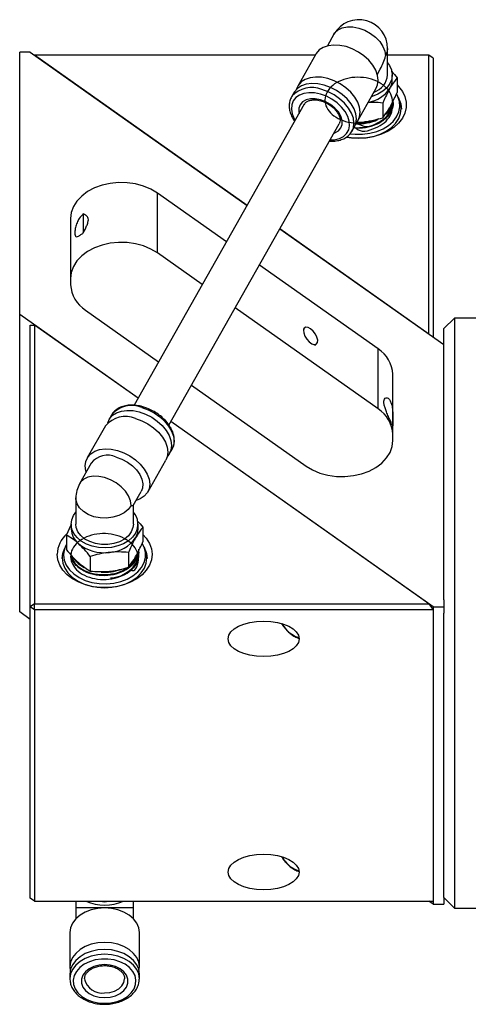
# Model space of a CAD drawing. Header units: inches. Extents: x 1 to 31, y 0.5 to 21.5.
# Tile 4 of 12: x 14.4 to 17, y 0.5 to 6.3. Entities that reach past the tile are written whole.
import ezdxf

# ---------------------------------------------------------------- set-up
doc = ezdxf.new("R2010")
doc.units = ezdxf.units.IN
doc.header["$MEASUREMENT"] = 0

msp = doc.modelspace()

# ---------------------------------------------------------------- linework, layer by layer
at = {"color": 7, "linetype": 'Continuous', "lineweight": 25}
for p, q in [((16.2229, 6.2585), (16.1841, 6.1898)), ((16.5396, 6.0193), (16.5396, 6.1751)), ((14.3708, 4.6055), (14.3708, 6.1523)), ((14.4333, 6.1523), (14.3708, 6.1523)), ((14.4333, 6.1523), (15.7109, 5.2489)), ((15.7109, 5.2489), (14.4583, 6.1346)), ((16.1122, 6.1346), (14.4583, 6.1346)), ((16.1161, 6.1414), (16.0094, 5.9528)), ((16.7833, 6.1346), (16.5396, 6.1346)), ((16.7833, 4.4906), (16.7833, 6.1346)), ((16.8083, 6.1169), (16.7833, 6.1346)), ((16.8083, 6.1169), (16.8083, 4.4729)), ((16.4788, 6.0231), (16.4958, 6.0531)), ((16.5672, 5.9915), (16.5672, 6.0193)), ((16.5953, 6.002), (16.5953, 5.9155)), ((16.3658, 5.7513), (16.4725, 5.9399)), ((15.9875, 5.914), (15.9728, 5.8882)), ((16.6107, 5.8657), (16.6032, 5.8848)), ((16.0482, 5.8455), (15.0446, 4.0706)), ((16.5109, 5.8528), (16.5109, 5.7663)), ((16.5716, 5.8498), (16.5716, 5.8502)), ((15.2499, 3.9538), (16.2539, 5.7293)), ((16.3293, 5.6866), (16.3439, 5.7125)), ((16.3571, 5.7406), (16.3984, 5.7424)), ((15.5897, 5.0346), (15.1829, 5.3222)), ((15.1829, 4.9686), (15.1829, 5.3222)), ((14.6708, 5.1722), (14.6708, 4.7812)), ((14.7458, 5.1989), (14.7458, 5.0871)), ((16.7833, 4.4906), (15.9047, 5.1118)), ((15.9047, 5.1118), (16.8708, 4.4287)), ((15.4469, 4.782), (15.1829, 4.9686)), ((16.4829, 4.403), (15.7835, 4.8975)), ((15.0682, 4.1123), (14.3708, 4.6055)), ((14.3708, 2.8518), (14.3708, 4.6055)), ((14.7587, 4.6312), (15.1894, 4.3267)), ((16.4829, 4.0494), (15.6407, 4.6449)), ((14.4333, 2.8819), (14.4333, 4.5436)), ((14.4333, 4.5436), (14.4583, 4.5436)), ((14.4583, 4.5436), (14.4583, 2.8996)), ((15.0682, 4.1123), (14.4583, 4.5436)), ((16.9328, 4.5848), (16.8708, 4.5228)), ((17.2458, 4.5848), (16.9328, 4.5848)), ((16.9328, 4.5848), (16.9328, 2.8448)), ((16.0439, 4.5241), (16.0439, 4.5092)), ((16.8708, 2.9222), (16.8708, 4.5228)), ((16.0995, 4.4305), (16.1136, 4.4255)), ((16.4829, 4.0494), (16.4829, 4.403)), ((16.5708, 3.862), (16.5708, 4.253)), ((15.3832, 4.1896), (16.0587, 3.712)), ((14.9123, 4.0127), (14.8977, 3.9869)), ((16.7833, 2.8996), (15.262, 3.9753)), ((16.8083, 2.8819), (15.262, 3.9753)), ((14.8758, 3.9481), (14.7691, 3.7594)), ((15.2541, 3.7853), (15.2688, 3.8112)), ((15.2699, 3.8133), (15.2688, 3.8112)), ((14.7924, 3.7286), (14.7239, 3.6075)), ((15.1255, 3.5579), (15.2322, 3.7465)), ((15.0405, 3.4796), (15.0871, 3.5619)), ((14.702, 3.5242), (14.702, 3.3684)), ((15.0406, 3.3684), (15.0406, 3.4796)), ((14.6744, 3.3684), (14.6744, 3.3405)), ((15.0682, 3.3405), (15.0682, 3.3684)), ((14.6463, 3.3052), (14.6744, 3.3651)), ((15.0963, 3.3511), (15.0963, 3.2646)), ((14.6463, 3.3052), (14.6463, 3.2187)), ((14.6384, 3.2339), (14.6309, 3.2147)), ((15.0119, 3.2018), (15.0119, 3.1153)), ((15.0673, 3.1891), (15.0682, 3.199)), ((15.071, 3.2071), (15.0695, 3.1902)), ((15.0731, 3.2115), (15.0731, 3.2119)), ((15.1117, 3.2147), (15.1042, 3.2339)), ((14.7869, 3.1789), (14.7869, 3.0924)), ((15.072, 3.1863), (15.072, 3.1866)), ((16.8708, 2.9222), (16.8708, 2.8819)), ((14.4333, 2.8076), (14.3708, 2.8518)), ((14.4583, 2.8996), (14.4333, 2.8819)), ((14.4583, 2.8642), (14.4333, 2.8819)), ((14.4333, 1.1636), (14.4333, 2.8819)), ((14.4583, 2.8642), (14.4583, 2.8996)), ((14.4583, 2.8996), (16.7833, 2.8996)), ((16.8083, 2.8642), (14.4583, 2.8642)), ((14.4583, 2.8642), (14.4583, 1.1459)), ((16.7833, 2.8996), (16.8083, 2.8642)), ((16.8083, 2.8819), (16.8708, 2.8819)), ((16.8083, 2.8819), (16.8083, 1.1283)), ((16.8083, 2.8642), (16.8083, 1.1459)), ((16.8708, 2.8819), (16.8708, 2.8434)), ((16.8708, 1.1668), (16.8708, 2.8448)), ((16.9328, 2.8448), (16.9328, 1.1048)), ((14.4583, 1.1459), (14.4333, 1.1636)), ((16.8708, 1.1668), (16.9328, 1.1048)), ((16.8708, 1.1668), (16.8708, 1.1283)), ((14.4583, 1.1459), (16.8083, 1.1459)), ((14.702, 1.1459), (14.702, 1.1054)), ((14.702, 1.1054), (14.702, 1.042)), ((15.0406, 1.1054), (14.702, 1.1054)), ((14.8475, 1.1459), (14.8713, 1.1408)), ((14.8713, 1.1408), (14.8713, 1.1459)), ((14.8713, 1.1408), (14.8948, 1.1459)), ((15.0406, 1.1054), (15.0406, 1.1459)), ((15.0406, 1.042), (15.0406, 1.1054)), ((16.8083, 1.1283), (16.7833, 1.1459)), ((16.8083, 1.1283), (16.8708, 1.1283)), ((16.9328, 1.1048), (17.2458, 1.1048)), ((14.6666, 0.9606), (14.6666, 0.7574)), ((15.076, 0.7574), (15.076, 0.9606)), ((14.6666, 0.7157), (14.6666, 0.6878)), ((15.076, 0.6878), (15.076, 0.7157)), ((15.076, 0.6849), (15.076, 0.6878))]:
    msp.add_line(p, q, dxfattribs=at)
at = {"color": 7, "linetype": 'Continuous', "lineweight": 25, "flags": 128}
for points in [[(16.2229, 6.2585), (16.2287, 6.2671), (16.2474, 6.2845), (16.2723, 6.2964), (16.3021, 6.3023), (16.3353, 6.3017), (16.3703, 6.2948), (16.4053, 6.282), (16.4385, 6.2637), (16.4683, 6.241), (16.4932, 6.215), (16.5119, 6.187), (16.5236, 6.1585), (16.5275, 6.1307)], [(16.2943, 6.1854), (16.2572, 6.1931), (16.2215, 6.195), (16.1887, 6.1909), (16.1598, 6.181), (16.1362, 6.1658), (16.1186, 6.1457), (16.1161, 6.1414)], [(16.4725, 5.9399), (16.4807, 5.9597), (16.4844, 5.9869), (16.4807, 6.0162), (16.4699, 6.0464), (16.4523, 6.0764), (16.4287, 6.105), (16.3999, 6.1312), (16.367, 6.1538), (16.3313, 6.1722), (16.2943, 6.1854)], [(16.5396, 6.1751), (16.5375, 6.1565), (16.5275, 6.1307)], [(16.5396, 6.0904), (16.5512, 6.0742), (16.5629, 6.0482), (16.5671, 6.021), (16.5638, 5.9939), (16.5531, 5.9677), (16.5353, 5.9434), (16.5112, 5.9221), (16.4817, 5.9046), (16.4479, 5.8914), (16.4445, 5.8904)], [(16.1876, 5.9968), (16.1505, 6.0045), (16.1148, 6.0063), (16.082, 6.0023), (16.0532, 5.9924), (16.0295, 5.9771), (16.012, 5.9571), (16.0012, 5.933), (16.0009, 5.932)], [(16.3512, 5.732), (16.3632, 5.747), (16.374, 5.7711), (16.3777, 5.7983), (16.374, 5.8276), (16.3632, 5.8578), (16.3456, 5.8878), (16.322, 5.9164), (16.2932, 5.9425), (16.2603, 5.9652), (16.2247, 5.9835), (16.1876, 5.9968)], [(16.1657, 5.958), (16.1286, 5.9657), (16.0929, 5.9676), (16.0601, 5.9635), (16.0313, 5.9536), (16.0076, 5.9384), (15.99, 5.9183), (15.9875, 5.914)], [(16.3299, 5.6878), (16.3375, 5.7065), (16.3411, 5.7337), (16.3375, 5.7629), (16.3267, 5.7931), (16.3091, 5.8231), (16.2855, 5.8518), (16.2567, 5.8779), (16.2238, 5.9006), (16.1881, 5.9189), (16.1511, 5.9322)], [(16.3439, 5.7125), (16.3521, 5.7323), (16.3558, 5.7595), (16.3521, 5.7888), (16.3413, 5.819), (16.3237, 5.849), (16.3001, 5.8776), (16.2713, 5.9038), (16.2384, 5.9264), (16.2028, 5.9447), (16.1657, 5.958)], [(16.5953, 5.9598), (16.6043, 5.9506), (16.6263, 5.9219), (16.6412, 5.8911), (16.6488, 5.8589), (16.6488, 5.8262), (16.6412, 5.794), (16.6263, 5.7632), (16.6043, 5.7345), (16.5759, 5.7087), (16.542, 5.6866), (16.5033, 5.6687), (16.4611, 5.6556), (16.4163, 5.6476), (16.3703, 5.6449), (16.3243, 5.6476), (16.2976, 5.6517)], [(16.1437, 5.9053), (16.1092, 5.9124), (16.076, 5.9139), (16.0456, 5.9096), (16.0192, 5.8998), (15.9979, 5.8849), (15.9826, 5.8655), (15.9739, 5.8423), (15.9721, 5.8164), (15.9774, 5.7887), (15.9895, 5.7605), (15.9949, 5.7512)], [(15.9756, 5.8927), (15.9754, 5.8925), (15.9728, 5.8882)], [(16.1437, 5.8719), (16.1131, 5.8777), (16.0843, 5.8776), (16.0589, 5.8714), (16.0384, 5.8596), (16.0241, 5.8429), (16.0167, 5.8221), (16.0167, 5.7986), (16.018, 5.7921)], [(16.2005, 5.6349), (16.2271, 5.6365), (16.2557, 5.6436), (16.2796, 5.656), (16.298, 5.6732), (16.3101, 5.6947), (16.3153, 5.7193), (16.3136, 5.7463), (16.3049, 5.7744), (16.2896, 5.8025), (16.2683, 5.8294), (16.2419, 5.8541), (16.2115, 5.8756), (16.1783, 5.8929), (16.1437, 5.9053)], [(16.2236, 5.6758), (16.2286, 5.6776), (16.249, 5.6894), (16.2634, 5.7061), (16.2708, 5.7268), (16.2708, 5.7503), (16.2634, 5.7752), (16.249, 5.8001), (16.2286, 5.8234), (16.2032, 5.8439), (16.1744, 5.8604), (16.1437, 5.8719)], [(16.2981, 5.6525), (16.327, 5.6476), (16.3703, 5.6449), (16.4136, 5.6476), (16.4556, 5.6556), (16.4951, 5.6686), (16.5307, 5.6862), (16.5614, 5.7079), (16.5864, 5.7331), (16.6048, 5.761), (16.616, 5.7907), (16.6198, 5.8213), (16.616, 5.852), (16.6048, 5.8817), (16.6033, 5.8844)], [(16.3193, 5.672), (16.3486, 5.6688), (16.392, 5.6688), (16.4346, 5.6743), (16.4752, 5.685), (16.5124, 5.7008), (16.545, 5.7209), (16.572, 5.7449), (16.5925, 5.7718), (16.6059, 5.801), (16.6118, 5.8313), (16.6098, 5.862), (16.6002, 5.8918), (16.5933, 5.905)], [(16.6112, 5.8645), (16.6165, 5.8478), (16.6203, 5.8171)], [(15.1829, 5.3222), (15.1444, 5.3452), (15.101, 5.3633), (15.0539, 5.376), (15.0044, 5.383), (14.954, 5.384), (14.904, 5.379), (14.856, 5.3682), (14.8112, 5.3518), (14.7709, 5.3304), (14.7363, 5.3045), (14.7082, 5.2748), (14.6876, 5.2423), (14.675, 5.2077), (14.6708, 5.1722)], [(15.1829, 4.9686), (15.1444, 4.9916), (15.101, 5.0098), (15.0539, 5.0225), (15.0044, 5.0294), (14.954, 5.0304), (14.904, 5.0255), (14.856, 5.0146), (14.8112, 4.9983), (14.7709, 4.9768), (14.7363, 4.9509), (14.7082, 4.9213), (14.6876, 4.8887), (14.675, 4.8542), (14.6708, 4.8186)], [(16.0856, 4.5214), (16.0705, 4.5293), (16.0575, 4.5304), (16.0482, 4.5247), (16.044, 4.5129), (16.0455, 4.4966), (16.0523, 4.4781), (16.0636, 4.4597), (16.0779, 4.444), (16.0933, 4.4332), (16.1076, 4.4286), (16.1189, 4.4309), (16.1258, 4.4398), (16.1272, 4.4541), (16.123, 4.4718), (16.1137, 4.4906), (16.1007, 4.5079), (16.0856, 4.5214)], [(14.8892, 3.9661), (14.8895, 3.967), (14.9003, 3.9911), (14.9179, 4.0112), (14.9415, 4.0265), (14.9703, 4.0363), (15.0032, 4.0404), (15.0388, 4.0386), (15.0759, 4.0308)], [(15.0759, 4.0308), (15.113, 4.0176), (15.1487, 3.9993), (15.1815, 3.9766), (15.2103, 3.9504), (15.234, 3.9218), (15.2516, 3.8918), (15.2624, 3.8616), (15.266, 3.8323), (15.2624, 3.8051), (15.2516, 3.781), (15.2407, 3.7673)], [(15.0905, 4.0567), (15.1276, 4.0434), (15.1633, 4.0251), (15.1962, 4.0024), (15.225, 3.9763), (15.2486, 3.9477), (15.2662, 3.9177), (15.277, 3.8875), (15.2806, 3.8582), (15.277, 3.831), (15.2699, 3.8133)], [(15.054, 3.9921), (15.0911, 3.9788), (15.1268, 3.9605), (15.1596, 3.9378), (15.1884, 3.9117), (15.2121, 3.8831), (15.2296, 3.8531), (15.2404, 3.8228), (15.2441, 3.7936), (15.2404, 3.7664), (15.2322, 3.7465)], [(16.0587, 3.712), (16.0972, 3.689), (16.1406, 3.6708), (16.1877, 3.6581), (16.2372, 3.6512), (16.2876, 3.6502), (16.3376, 3.6552), (16.3856, 3.666), (16.4304, 3.6823), (16.4707, 3.7038), (16.5053, 3.7297), (16.5334, 3.7594), (16.554, 3.7919), (16.5666, 3.8264), (16.5708, 3.862)], [(14.7628, 3.6762), (14.7609, 3.6831), (14.7572, 3.7124), (14.7609, 3.7396), (14.7717, 3.7637), (14.7893, 3.7838), (14.8129, 3.799), (14.8417, 3.8089), (14.8746, 3.813), (14.9103, 3.8111), (14.9473, 3.8034)], [(14.9473, 3.8034), (14.9844, 3.7902), (15.0201, 3.7718), (15.0529, 3.7492), (15.0818, 3.723), (15.1054, 3.6944), (15.123, 3.6644), (15.1338, 3.6342), (15.1374, 3.6049), (15.1338, 3.5777), (15.123, 3.5536), (15.1054, 3.5336), (15.0818, 3.5183), (15.0575, 3.5095)], [(14.9397, 3.7649), (14.9735, 3.7526), (15.0057, 3.7352), (15.0349, 3.7136), (15.0595, 3.6889), (15.0786, 3.662), (15.0912, 3.6344), (15.0967, 3.6073), (15.0949, 3.582), (15.0871, 3.5619)], [(15.0285, 3.4798), (15.0246, 3.5075), (15.0129, 3.5361), (14.9942, 3.5641), (14.9693, 3.5901), (14.9395, 3.6128), (14.9063, 3.631), (14.8713, 3.6439), (14.8363, 3.6508), (14.8031, 3.6513), (14.7733, 3.6455), (14.7484, 3.6336), (14.7297, 3.6162), (14.7239, 3.6075)], [(15.0285, 3.4798), (15.0106, 3.4561), (14.9857, 3.4359), (14.955, 3.4201), (14.9202, 3.4096), (14.8829, 3.4048), (14.845, 3.4059), (14.8084, 3.413), (14.775, 3.4257), (14.7465, 3.4433), (14.7242, 3.465), (14.7092, 3.4896), (14.7024, 3.516), (14.702, 3.5242)], [(15.0541, 3.3167), (15.0363, 3.2925), (15.0122, 3.2712), (14.9827, 3.2536), (14.9489, 3.2405), (14.9121, 3.2322), (14.8737, 3.2292), (14.8353, 3.2315), (14.7982, 3.2391), (14.764, 3.2517), (14.7338, 3.2688), (14.709, 3.2896), (14.6904, 3.3135), (14.6787, 3.3395), (14.6745, 3.3667), (14.6778, 3.3939), (14.6885, 3.4201), (14.702, 3.4394)], [(15.0285, 3.3239), (15.0113, 3.3011), (14.9876, 3.2814), (14.9584, 3.2657), (14.9252, 3.2549), (14.8894, 3.2494), (14.8528, 3.2494), (14.8171, 3.255), (14.7838, 3.2659), (14.7547, 3.2816), (14.7311, 3.3013), (14.714, 3.3242), (14.7042, 3.3492), (14.702, 3.3684)], [(15.0406, 3.3684), (15.0383, 3.3489), (15.0285, 3.3239)], [(15.0963, 3.3089), (15.1171, 3.2857), (15.1357, 3.2558), (15.147, 3.2241), (15.1508, 3.1916), (15.147, 3.1591), (15.1357, 3.1274), (15.1171, 3.0975), (15.0919, 3.0702), (15.0606, 3.0462), (15.0242, 3.0262), (14.9836, 3.0106), (14.9399, 3), (14.8944, 2.9946), (14.8482, 2.9946), (14.8027, 3), (14.759, 3.0106), (14.7184, 3.0262), (14.682, 3.0462), (14.6507, 3.0702), (14.6255, 3.0975), (14.6069, 3.1274), (14.5956, 3.1591), (14.5918, 3.1916), (14.5918, 3.1916)], [(14.6296, 3.1881), (14.6335, 3.1576), (14.645, 3.128), (14.6638, 3.1004), (14.6893, 3.0756), (14.7206, 3.0545), (14.7568, 3.0376), (14.7966, 3.0255), (14.8389, 3.0187), (14.8821, 3.0173), (14.9251, 3.0215), (14.9663, 3.0309), (15.0044, 3.0454), (15.0383, 3.0645), (15.0668, 3.0876), (15.0891, 3.1139), (15.1043, 3.1426), (15.112, 3.1728), (15.112, 3.2034), (15.1043, 3.2335), (15.0931, 3.256)], [(14.6213, 3.1662), (14.6251, 3.1969), (14.6304, 3.2135)], [(14.6218, 3.1704), (14.6256, 3.1398), (14.6368, 3.1101), (14.6552, 3.0822), (14.6802, 3.057), (14.7109, 3.0352), (14.7466, 3.0176), (14.786, 3.0046), (14.828, 2.9967), (14.8713, 2.994), (14.9146, 2.9967), (14.9566, 3.0046), (14.9961, 3.0176), (15.0317, 3.0352), (15.0624, 3.057), (15.0874, 3.0822), (15.1058, 3.1101), (15.117, 3.1398), (15.1208, 3.1704), (15.117, 3.201), (15.1058, 3.2307), (15.1043, 3.2335)], [(15.1122, 3.2135), (15.1175, 3.1969), (15.1213, 3.1662)], [(15.9742, 2.7194), (15.9967, 2.7064), (16.0171, 2.6999)], [(15.9742, 1.3444), (15.9967, 1.3314), (16.0171, 1.3249)], [(15.076, 0.9606), (15.0721, 0.9888), (15.0604, 1.016), (15.0415, 1.041), (15.0161, 1.0629), (14.985, 1.0809), (14.9496, 1.0943), (14.9112, 1.1026), (14.8713, 1.1053), (14.8314, 1.1026), (14.793, 1.0943), (14.7576, 1.0809), (14.7265, 1.0629), (14.7011, 1.041), (14.6822, 1.016), (14.6705, 0.9888), (14.6666, 0.9606)], [(15.0739, 0.7365), (15.076, 0.7574), (15.0721, 0.7857), (15.0604, 0.8128), (15.0415, 0.8378), (15.0161, 0.8598), (14.985, 0.8778), (14.9496, 0.8912), (14.9112, 0.8994), (14.8713, 0.9022), (14.8314, 0.8994), (14.793, 0.8912), (14.7576, 0.8778), (14.7265, 0.8598), (14.7011, 0.8378), (14.6822, 0.8128), (14.6705, 0.7857), (14.6666, 0.7574), (14.6687, 0.7365)], [(15.076, 0.7157), (15.0721, 0.7439), (15.0604, 0.771), (15.0415, 0.7961), (15.0161, 0.818), (14.985, 0.836), (14.9496, 0.8494), (14.9112, 0.8576), (14.8713, 0.8604), (14.8314, 0.8576), (14.793, 0.8494), (14.7576, 0.836), (14.7265, 0.818), (14.7011, 0.7961), (14.6822, 0.771), (14.6705, 0.7439), (14.6666, 0.7157)], [(15.076, 0.6878), (15.0721, 0.7161), (15.0604, 0.7432), (15.0415, 0.7682), (15.0161, 0.7902), (14.985, 0.8082), (14.9496, 0.8216), (14.9112, 0.8298), (14.8713, 0.8326), (14.8314, 0.8298), (14.793, 0.8216), (14.7576, 0.8082), (14.7265, 0.7902), (14.7011, 0.7682), (14.6822, 0.7432), (14.6705, 0.7161), (14.6666, 0.6892)], [(14.8713, 0.5431), (14.9085, 0.5457), (14.9443, 0.5537), (14.977, 0.5665), (15.0054, 0.5837), (15.0283, 0.6047), (15.0448, 0.6285), (15.0542, 0.6541), (15.0561, 0.6805), (15.0504, 0.7067), (15.0374, 0.7315), (15.0176, 0.754), (14.9918, 0.7732), (14.9611, 0.7883), (14.9267, 0.7987), (14.89, 0.8041), (14.8526, 0.8041), (14.8159, 0.7987), (14.7815, 0.7883), (14.7508, 0.7732), (14.725, 0.754), (14.7052, 0.7315), (14.6922, 0.7067), (14.6865, 0.6805), (14.6884, 0.6541), (14.6978, 0.6285), (14.7143, 0.6047), (14.7372, 0.5837), (14.7656, 0.5665), (14.7983, 0.5537), (14.8341, 0.5457), (14.8713, 0.5431)], [(14.8713, 0.5765), (14.9043, 0.5793), (14.9353, 0.5876), (14.9627, 0.601), (14.9847, 0.6185), (15.0001, 0.6393), (15.0081, 0.6621), (15.0081, 0.6856), (15.0001, 0.7084), (14.9847, 0.7292), (14.9627, 0.7468), (14.9353, 0.7602), (14.9043, 0.7685), (14.8713, 0.7713), (14.8383, 0.7685), (14.8073, 0.7602), (14.7799, 0.7468), (14.7579, 0.7292), (14.7425, 0.7084), (14.7345, 0.6856), (14.7345, 0.6621), (14.7425, 0.6393), (14.7579, 0.6185), (14.7799, 0.601), (14.8073, 0.5876), (14.8383, 0.5793), (14.8713, 0.5765)], [(14.8713, 0.6043), (14.9019, 0.6071), (14.9304, 0.6155), (14.9548, 0.6288), (14.9736, 0.6461), (14.9854, 0.6662), (14.9894, 0.6878), (14.9894, 0.688)]]:
    msp.add_lwpolyline(points, dxfattribs=at)
at = {"color": 7, "linetype": 'Continuous', "lineweight": 25}
for centre, radius, start, end in [((16.3703, 6.1751), 0.1693, 74.21283, 150.51362), ((16.3703, 6.1751), 0.1693, 0, 74.21283), ((16.4216, 6.0299), 0.1185, 288.90356, 354.88999), ((16.4626, 5.9922), 0.1045, 329.92372, 359.61643), ((16.091, 5.7893), 0.155, 67.20683, 138.15379), ((16.3948, 6.046), 0.1906, 279.46783, 326.13423), ((16.4532, 5.8847), 0.1199, 315.30712, 354.31476), ((16.3709, 6.0119), 0.275, 266.36085, 288.12338), ((14.8584, 4.7904), 0.1878, 182.79689, 237.92544), ((16.3832, 4.2438), 0.1878, 2.79718, 57.92523), ((15.0307, 3.9163), 0.1526, 66.90782, 140.82641), ((16.3832, 3.8902), 0.1878, 2.79724, 57.92517), ((14.9941, 3.8517), 0.1526, 66.90782, 140.82641), ((14.8895, 3.6516), 0.1239, 66.1114, 141.62282), ((14.8713, 3.5242), 0.1693, 150.51362, 180), ((14.9623, 3.3687), 0.1055, 330.4479, 42.09915), ((14.7566, 3.1865), 0.1649, 130.7187, 178.21459), ((14.79, 3.3438), 0.1156, 181.60838, 230.58329), ((14.9636, 3.3412), 0.1045, 329.92397, 359.61661), ((14.8684, 3.4423), 0.2415, 231.0526, 277.37304), ((14.8907, 3.4005), 0.1979, 272.52763, 325.67017), ((14.7558, 3.169), 0.134, 151.2798, 179.42296), ((14.7599, 3.1867), 0.1303, 150.64888, 179.38111), ((14.9562, 3.233), 0.1179, 316.44442, 354.32733), ((14.8256, 3.2641), 0.1676, 214.1448, 243.49633), ((14.8721, 3.3581), 0.2722, 265.52286, 290.18737), ((16.1115, 2.9059), 0.2316, 212.22263, 233.63992), ((16.1115, 1.5309), 0.2316, 212.22275, 233.63988), ((14.8713, 1.3849), 0.2632, 245.20859, 294.79141), ((14.8567, 0.7093), 0.106, 192.44971, 277.92059)]:
    msp.add_arc(centre, radius, start, end, dxfattribs=at)
for centre, major_axis, ratio, start_param, end_param in [((16.3703, 6.1751), (0.0609, 0.2314), 0.682653, 4.34446, 4.69995), ((14.8713, 3.5242), (0.1693, -0.0445), 0.047273, 5.915256, 6.270746)]:
    msp.add_ellipse(centre, major_axis=major_axis, ratio=ratio, start_param=start_param, end_param=end_param, dxfattribs=at)
for centre in [(15.8083, 2.6926), (15.8083, 1.3176)]:
    msp.add_ellipse(centre, major_axis=(0.2093, 0), ratio=0.5, dxfattribs=at)
for points, knots in [([(16.5611, 6.0415), (16.5616, 6.041), (16.5733, 6.0293), (16.5845, 6.0153), (16.5953, 6.002)], [0, 0, 0, 0, 0.044539, 1, 1, 1, 1]), ([(16.3551, 5.7363), (16.3745, 5.7256), (16.4127, 5.7043), (16.4794, 5.7337), (16.5294, 5.7648), (16.5624, 5.8092), (16.5736, 5.858), (16.5618, 5.907), (16.5284, 5.9505), (16.4771, 5.9838), (16.4137, 6.0033), (16.3454, 6.0069), (16.2799, 5.9944), (16.2245, 5.9674), (16.1855, 5.9289), (16.1674, 5.8836), (16.1722, 5.8366), (16.1994, 5.7935), (16.2459, 5.7593), (16.3066, 5.7377), (16.374, 5.7324), (16.4275, 5.7389), (16.4536, 5.7499), (16.46, 5.7526)], [0, 0, 0, 0, 0.050332, 0.099324, 0.148333, 0.19736, 0.246399, 0.29545, 0.344517, 0.393602, 0.442701, 0.491811, 0.540936, 0.590078, 0.639237, 0.688406, 0.737589, 0.78679, 0.836008, 0.885236, 0.934478, 0.983736, 1, 1, 1, 1]), ([(16.5953, 6.002), (16.5845, 5.9881), (16.5706, 5.9701), (16.5563, 5.9454), (16.5531, 5.9398)], [0, 0, 0, 0, 0.7714488, 1, 1, 1, 1]), ([(16.5531, 5.9398), (16.5418, 5.9182), (16.5275, 5.8909), (16.5137, 5.8593), (16.5109, 5.8528)], [0, 0, 0, 0, 0.7932, 1, 1, 1, 1]), ([(15.9764, 5.893), (15.9754, 5.8918), (15.969, 5.8839), (15.9627, 5.8656), (15.9585, 5.8394), (15.9609, 5.8114), (15.9698, 5.7829), (15.9803, 5.7605), (15.9894, 5.7484), (15.9916, 5.7454)], [0, 0, 0, 0, 0.0312521, 0.2102618, 0.3883459, 0.5682348, 0.7517077, 0.9383677, 1, 1, 1, 1]), ([(16.0486, 5.8447), (16.05, 5.8474), (16.0535, 5.8543), (16.0646, 5.8625), (16.0815, 5.8695), (16.103, 5.8724), (16.1253, 5.871), (16.1398, 5.8674), (16.1457, 5.8659)], [0, 0, 0, 0, 0.12166, 0.31037, 0.490178, 0.681974, 0.870887, 1, 1, 1, 1]), ([(16.1457, 5.8659), (16.1501, 5.8645), (16.1632, 5.8605), (16.1848, 5.8504), (16.2085, 5.8349), (16.2288, 5.8166), (16.2446, 5.7967), (16.255, 5.7766), (16.2597, 5.7578), (16.2595, 5.742), (16.2558, 5.7341), (16.2541, 5.7304)], [0, 0, 0, 0, 0.061566, 0.181716, 0.302144, 0.422276, 0.541669, 0.660175, 0.778292, 0.89741, 1, 1, 1, 1]), ([(16.525, 5.7859), (16.5269, 5.7872), (16.5458, 5.7997), (16.5642, 5.8287), (16.5681, 5.8565), (16.5697, 5.8679)], [0, 0, 0, 0, 0.063794, 0.614819, 1, 1, 1, 1]), ([(16.5531, 5.8285), (16.5562, 5.8342), (16.5705, 5.86), (16.5844, 5.8912), (16.5953, 5.9155)], [0, 0, 0, 0, 0.221868, 1, 1, 1, 1]), ([(16.5701, 5.8621), (16.5707, 5.8599), (16.5756, 5.8417), (16.5629, 5.8061), (16.5316, 5.7622), (16.4797, 5.7279), (16.4166, 5.7092), (16.3673, 5.7029), (16.3436, 5.7075), (16.3414, 5.7079)], [0, 0, 0, 0, 0.025311, 0.216517, 0.407668, 0.598748, 0.789769, 0.980744, 1, 1, 1, 1]), ([(16.3417, 5.7083), (16.3585, 5.7072), (16.398, 5.7046), (16.4588, 5.7195), (16.5154, 5.7485), (16.5541, 5.7897), (16.5727, 5.8274), (16.5698, 5.8494), (16.5691, 5.8551)], [0, 0, 0, 0, 0.146926, 0.343157, 0.539451, 0.735816, 0.932239, 1, 1, 1, 1]), ([(16.3448, 5.7111), (16.3586, 5.7002), (16.3887, 5.6763), (16.4559, 5.7002), (16.5106, 5.7252), (16.5508, 5.7675), (16.5689, 5.8035), (16.5679, 5.8365), (16.5676, 5.8486)], [0, 0, 0, 0, 0.155131, 0.33969, 0.524289, 0.708938, 0.893649, 1, 1, 1, 1]), ([(16.5109, 5.8528), (16.4926, 5.8545), (16.4642, 5.8572), (16.4349, 5.8555), (16.4244, 5.8548)], [0, 0, 0, 0, 0.642038, 1, 1, 1, 1]), ([(16.5109, 5.7663), (16.5136, 5.7696), (16.5273, 5.7866), (16.5416, 5.8098), (16.5531, 5.8285)], [0, 0, 0, 0, 0.198274, 1, 1, 1, 1]), ([(16.5701, 5.8621), (16.5698, 5.8583), (16.5677, 5.8381), (16.5547, 5.8121), (16.5338, 5.7954), (16.5284, 5.7911)], [0, 0, 0, 0, 0.144835, 0.775304, 1, 1, 1, 1]), ([(16.4875, 5.76), (16.485, 5.7582), (16.4663, 5.7449), (16.4184, 5.7337), (16.371, 5.7261), (16.3479, 5.7303), (16.3464, 5.7305)], [0, 0, 0, 0, 0.069828, 0.519108, 0.968218, 1, 1, 1, 1]), ([(16.3486, 5.731), (16.3493, 5.7309), (16.3718, 5.7269), (16.4188, 5.7348), (16.4663, 5.7456), (16.4846, 5.7584), (16.4865, 5.7597)], [0, 0, 0, 0, 0.014609, 0.480776, 0.947109, 1, 1, 1, 1]), ([(16.4797, 5.7579), (16.4672, 5.7519), (16.4357, 5.7367), (16.3883, 5.7286), (16.3578, 5.7321), (16.3495, 5.733)], [0, 0, 0, 0, 0.323958, 0.817687, 1, 1, 1, 1]), ([(16.5123, 5.7504), (16.5119, 5.75), (16.4986, 5.7363), (16.4568, 5.7197), (16.4085, 5.7051), (16.3802, 5.7064), (16.3743, 5.7067)], [0, 0, 0, 0, 0.013055, 0.448601, 0.884023, 1, 1, 1, 1]), ([(16.3984, 5.7424), (16.4011, 5.7427), (16.4213, 5.7448), (16.4593, 5.7514), (16.4936, 5.7613), (16.5109, 5.7663)], [0, 0, 0, 0, 0.0700633, 0.5307703, 1, 1, 1, 1]), ([(16.5314, 5.7913), (16.5308, 5.7903), (16.5294, 5.7881), (16.5267, 5.7866), (16.5252, 5.7857)], [0, 0, 0, 0, 0.446921, 1, 1, 1, 1]), ([(16.197, 5.6288), (16.2076, 5.6285), (16.2294, 5.6278), (16.2598, 5.6337), (16.2876, 5.6448), (16.3102, 5.6613), (16.3243, 5.6763), (16.3286, 5.6863), (16.3294, 5.6882)], [0, 0, 0, 0, 0.182443, 0.379113, 0.575019, 0.768115, 0.956696, 1, 1, 1, 1]), ([(14.7458, 5.1985), (14.7373, 5.1903), (14.7227, 5.1763), (14.7078, 5.1472), (14.6994, 5.1203), (14.6956, 5.0963), (14.6956, 5.0783), (14.6989, 5.067), (14.7058, 5.0629), (14.7167, 5.0662), (14.7304, 5.075), (14.7411, 5.0834), (14.7458, 5.0871)], [0, 0, 0, 0, 0.147082, 0.252484, 0.358333, 0.453755, 0.544135, 0.63336, 0.723477, 0.817297, 0.920086, 1, 1, 1, 1]), ([(14.7458, 5.0871), (14.7527, 5.1008), (14.7633, 5.1218), (14.7738, 5.148), (14.7765, 5.1654), (14.772, 5.1811), (14.7603, 5.1919), (14.7503, 5.1965), (14.7458, 5.1985)], [0, 0, 0, 0, 0.257328, 0.397744, 0.509707, 0.621852, 0.832311, 1, 1, 1, 1]), ([(15.2695, 3.8139), (15.2723, 3.8194), (15.2792, 3.8327), (15.2828, 3.8568), (15.2813, 3.8844), (15.2734, 3.913), (15.2595, 3.9417), (15.2399, 3.9696), (15.2153, 3.9956), (15.1866, 4.0188), (15.1548, 4.0386), (15.1241, 4.0527), (15.098, 4.0614), (15.0718, 4.0678), (15.0425, 4.0718), (15.0091, 4.071), (14.9782, 4.0646), (14.9509, 4.0528), (14.929, 4.0357), (14.9157, 4.0208), (14.9119, 4.0112), (14.9113, 4.0098)], [0, 0, 0, 0, 0.040294, 0.096008, 0.152176, 0.209436, 0.267736, 0.326637, 0.385722, 0.444789, 0.503833, 0.562913, 0.60508, 0.636571, 0.695897, 0.755503, 0.815232, 0.874665, 0.933164, 0.990269, 1, 1, 1, 1]), ([(16.5575, 3.9738), (16.56, 3.968), (16.565, 3.9565), (16.5688, 3.9488), (16.5704, 3.9499), (16.5707, 3.9601), (16.5708, 3.9784), (16.5706, 4.0028), (16.5698, 4.0305), (16.567, 4.0581), (16.5615, 4.0824), (16.553, 4.1013), (16.542, 4.1133), (16.5298, 4.1166), (16.5204, 4.1096), (16.5166, 4.0949), (16.5181, 4.0765), (16.524, 4.0546), (16.5332, 4.0299), (16.5448, 4.0029), (16.5531, 3.984), (16.5569, 3.9752), (16.5575, 3.9738)], [0, 0, 0, 0, 0.052221, 0.104506, 0.155572, 0.206886, 0.258774, 0.310824, 0.362839, 0.41448, 0.465509, 0.517118, 0.571754, 0.630888, 0.691384, 0.735836, 0.780364, 0.823681, 0.871922, 0.928022, 0.98878, 1, 1, 1, 1]), ([(15.0623, 3.3904), (15.0628, 3.3899), (15.0743, 3.3783), (15.0855, 3.3644), (15.0963, 3.3511)], [0, 0, 0, 0, 0.038656, 1, 1, 1, 1]), ([(15.0261, 3.098), (15.0338, 3.0953), (15.0509, 3.0894), (15.0735, 3.1482), (15.0707, 3.1938), (15.0465, 3.2414), (15.0022, 3.2794), (14.9431, 3.3053), (14.8759, 3.3159), (14.8081, 3.3102), (14.7475, 3.2891), (14.7007, 3.255), (14.6732, 3.2119), (14.6681, 3.165), (14.6859, 3.1195), (14.7247, 3.0808), (14.78, 3.0534), (14.8457, 3.0407), (14.9143, 3.0441), (14.978, 3.0634), (15.0302, 3.0968), (15.0625, 3.1403), (15.0757, 3.1764), (15.0709, 3.1953), (15.0702, 3.1982)], [0, 0, 0, 0, 0.038568, 0.08608, 0.13361, 0.181156, 0.228715, 0.276284, 0.32387, 0.371472, 0.419089, 0.466715, 0.514357, 0.562015, 0.609689, 0.657373, 0.705071, 0.752786, 0.800516, 0.848259, 0.896012, 0.943783, 0.991571, 1, 1, 1, 1]), ([(15.0963, 3.3511), (15.0934, 3.3476), (15.0797, 3.3306), (15.0654, 3.3073), (15.0541, 3.2889)], [0, 0, 0, 0, 0.2068, 1, 1, 1, 1]), ([(14.7166, 3.2545), (14.715, 3.2559), (14.7023, 3.2672), (14.6785, 3.2858), (14.6571, 3.2987), (14.6463, 3.3052)], [0, 0, 0, 0, 0.070064, 0.53077, 1, 1, 1, 1]), ([(14.7869, 3.1789), (14.7755, 3.1926), (14.7525, 3.2203), (14.7286, 3.243), (14.7166, 3.2545)], [0, 0, 0, 0, 0.495458, 1, 1, 1, 1]), ([(15.0541, 3.2889), (15.0508, 3.283), (15.0365, 3.2571), (15.0226, 3.2259), (15.0119, 3.2018)], [0, 0, 0, 0, 0.228551, 1, 1, 1, 1]), ([(15.0541, 3.1775), (15.0655, 3.1994), (15.0798, 3.2267), (15.0936, 3.2583), (15.0963, 3.2646)], [0, 0, 0, 0, 0.801725, 1, 1, 1, 1]), ([(14.6463, 3.2187), (14.6577, 3.205), (14.6808, 3.1772), (14.7046, 3.1545), (14.7166, 3.1431)], [0, 0, 0, 0, 0.495459, 1, 1, 1, 1]), ([(14.6737, 3.1881), (14.6739, 3.1829), (14.6745, 3.162), (14.6987, 3.1282), (14.7436, 3.0932), (14.8045, 3.0711), (14.8725, 3.0645), (14.9405, 3.0743), (15.001, 3.0996), (15.0457, 3.1376), (15.0705, 3.1771), (15.0703, 3.2026), (15.0703, 3.2116)], [0, 0, 0, 0, 0.038014, 0.150486, 0.263, 0.375549, 0.488126, 0.60073, 0.713375, 0.826058, 0.93877, 1, 1, 1, 1]), ([(15.0713, 3.2118), (15.0718, 3.2086), (15.0743, 3.189), (15.0566, 3.1534), (15.0189, 3.1119), (14.9626, 3.0818), (14.8966, 3.0664), (14.8276, 3.0673), (14.7634, 3.0843), (14.7123, 3.1152), (14.6803, 3.1511), (14.6759, 3.1764), (14.6742, 3.1862)], [0, 0, 0, 0, 0.022108, 0.135521, 0.248909, 0.362256, 0.475564, 0.588841, 0.702094, 0.815309, 0.928484, 1, 1, 1, 1]), ([(14.8994, 3.2028), (14.8967, 3.2025), (14.8765, 3.2003), (14.8385, 3.1937), (14.8042, 3.1839), (14.7869, 3.1789)], [0, 0, 0, 0, 0.070061, 0.53077, 1, 1, 1, 1]), ([(15.0119, 3.2018), (14.9936, 3.2034), (14.9567, 3.2067), (14.9186, 3.2041), (14.8994, 3.2028)], [0, 0, 0, 0, 0.495456, 1, 1, 1, 1]), ([(14.6779, 3.1818), (14.6793, 3.1745), (14.6834, 3.1519), (14.714, 3.1186), (14.7643, 3.0879), (14.8279, 3.0712), (14.8961, 3.0703), (14.9619, 3.0854), (15.0164, 3.1154), (15.0517, 3.1492), (15.059, 3.1732), (15.0615, 3.1812)], [0, 0, 0, 0, 0.059516, 0.184757, 0.310044, 0.435369, 0.560719, 0.686109, 0.811544, 0.937021, 1, 1, 1, 1]), ([(14.7166, 3.1431), (14.7183, 3.1416), (14.7309, 3.1304), (14.7547, 3.1117), (14.7761, 3.0989), (14.7869, 3.0924)], [0, 0, 0, 0, 0.070062, 0.53077, 1, 1, 1, 1]), ([(14.9054, 3.0517), (14.9155, 3.0527), (14.9479, 3.056), (14.9967, 3.078), (15.041, 3.1144), (15.0645, 3.1473), (15.0655, 3.1663), (15.0657, 3.1691)], [0, 0, 0, 0, 0.125454, 0.401148, 0.676931, 0.952811, 1, 1, 1, 1]), ([(15.0693, 3.1868), (15.0691, 3.1772), (15.0687, 3.1512), (15.048, 3.1158), (15.0216, 3.0965), (15.0111, 3.0888)], [0, 0, 0, 0, 0.261735, 0.708492, 1, 1, 1, 1]), ([(15.0119, 3.1153), (15.0227, 3.1293), (15.0366, 3.1474), (15.0509, 3.172), (15.0541, 3.1775)], [0, 0, 0, 0, 0.778132, 1, 1, 1, 1]), ([(14.9387, 3.0759), (14.9167, 3.0716), (14.8729, 3.0629), (14.8053, 3.0704), (14.7448, 3.0913), (14.7173, 3.1153), (14.7038, 3.1272)], [0, 0, 0, 0, 0.25158, 0.503107, 0.754569, 1, 1, 1, 1]), ([(14.7869, 3.0924), (14.8052, 3.0908), (14.8421, 3.0875), (14.8802, 3.0901), (14.8994, 3.0914)], [0, 0, 0, 0, 0.4954577, 1, 1, 1, 1]), ([(14.8994, 3.0914), (14.9021, 3.0917), (14.9223, 3.0939), (14.9603, 3.1005), (14.9946, 3.1103), (15.0119, 3.1153)], [0, 0, 0, 0, 0.070063, 0.530771, 1, 1, 1, 1]), ([(15.9149, 2.7815), (15.9156, 2.7802), (15.9215, 2.7702), (15.9354, 2.7529), (15.9551, 2.7321), (15.9728, 2.7178), (15.9906, 2.7064), (16.0046, 2.6991), (16.0141, 2.6974), (16.0166, 2.697)], [0, 0, 0, 0, 0.0311, 0.232517, 0.434172, 0.61507, 0.721524, 0.926, 1, 1, 1, 1]), ([(15.9149, 1.4065), (15.9156, 1.4052), (15.9215, 1.3952), (15.9354, 1.3779), (15.9551, 1.3571), (15.9728, 1.3428), (15.9906, 1.3314), (16.0046, 1.3241), (16.0141, 1.3224), (16.0166, 1.322)], [0, 0, 0, 0, 0.0311, 0.232517, 0.434172, 0.61507, 0.721524, 0.926001, 1, 1, 1, 1]), ([(14.7537, 0.6867), (14.7538, 0.6913), (14.7539, 0.7013), (14.7612, 0.7172), (14.7746, 0.7333), (14.7941, 0.7473), (14.8179, 0.7578), (14.8446, 0.7643), (14.8729, 0.7663), (14.901, 0.7638), (14.9274, 0.7569), (14.9504, 0.7461), (14.9689, 0.7324), (14.9816, 0.7167), (14.9886, 0.7017), (14.9887, 0.6921), (14.9888, 0.688)], [0, 0, 0, 0, 0.0621238, 0.1347424, 0.212176, 0.2867842, 0.3603758, 0.4337572, 0.5071361, 0.5804899, 0.6536429, 0.7264406, 0.798931, 0.8714503, 0.9450317, 1, 1, 1, 1]), ([(14.6667, 0.6893), (14.6672, 0.6805), (14.668, 0.6625), (14.6777, 0.6363), (14.6932, 0.6115), (14.7147, 0.5892), (14.7413, 0.5702), (14.7724, 0.5549), (14.8068, 0.544), (14.8403, 0.5382), (14.862, 0.5376), (14.8713, 0.5373)], [0, 0, 0, 0, 0.107221, 0.219184, 0.331814, 0.445975, 0.56166, 0.67834, 0.795468, 0.912691, 1, 1, 1, 1]), ([(14.8713, 0.5373), (14.8779, 0.5374), (14.897, 0.5378), (14.9283, 0.5423), (14.9634, 0.5523), (14.9955, 0.5668), (15.0236, 0.5856), (15.0467, 0.6081), (15.0635, 0.6334), (15.0738, 0.6593), (15.075, 0.6767), (15.0755, 0.6846)], [0, 0, 0, 0, 0.063803, 0.183387, 0.303287, 0.423466, 0.54391, 0.664271, 0.783876, 0.901869, 1, 1, 1, 1])]:
    msp.add_open_spline(points, degree=3, knots=knots, dxfattribs=at)

doc.saveas('drawing.dxf')
